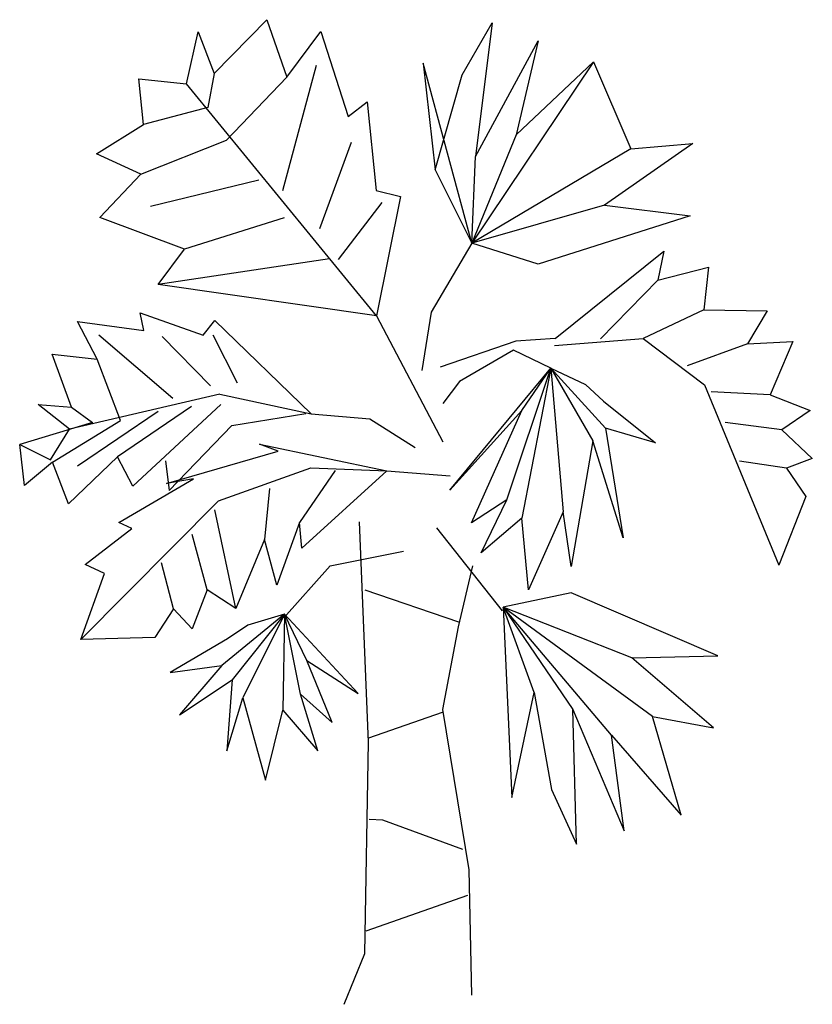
# Model space of a CAD drawing. Extents: x 9.58 to 16.45, y 12 to 20.54.
import ezdxf

# ---------------------------------------------------------------- set-up
doc = ezdxf.new("R2010")
doc.units = 0
doc.header["$MEASUREMENT"] = 0
doc.layers.get('0').update_dxf_attribs({"linetype": 'CONTINUOUS'})

msp = doc.modelspace()

# ---------------------------------------------------------------- linework, layer by layer
for p, q in [((11.2642, 20.0732), (11.7212, 20.5398)), ((11.7212, 20.5398), (11.893, 20.0414)), ((13.4148, 20.0616), (13.6764, 20.5117)), ((13.6764, 20.5117), (13.5316, 19.3534)), ((11.0233, 19.9841), (11.1249, 20.4349)), ((11.1249, 20.4349), (11.2642, 20.0732)), ((11.893, 20.0414), (12.1888, 20.4373)), ((12.1888, 20.4373), (12.4272, 19.6991)), ((13.5316, 19.3534), (14.0761, 20.3563)), ((14.0761, 20.3563), (13.8853, 19.5405)), ((14.5542, 20.1732), (13.4985, 18.6018)), ((13.8853, 19.5405), (14.5542, 20.1732)), ((14.5542, 20.1732), (14.8801, 19.4198)), ((11.86, 19.0581), (12.1516, 20.1465)), ((13.078, 20.1627), (13.1812, 19.2381)), ((13.4985, 18.6018), (13.078, 20.1627)), ((10.6508, 19.6315), (10.609, 20.0276)), ((10.609, 20.0276), (11.0233, 19.9841)), ((11.2642, 20.0732), (11.2098, 19.7777)), ((11.3699, 19.4938), (11.893, 20.0414)), ((13.1812, 19.2381), (13.4148, 20.0616)), ((12.6717, 17.97), (11.0233, 19.9841)), ((12.4272, 19.6991), (12.5912, 19.8259)), ((12.5912, 19.8259), (12.6705, 19.0564)), ((11.2098, 19.7777), (10.6508, 19.6315)), ((10.2439, 19.3763), (10.6508, 19.6315)), ((10.6289, 19.1992), (11.3699, 19.4938)), ((13.8853, 19.5405), (13.4985, 18.6018)), ((12.181, 18.7266), (12.4554, 19.4782)), ((14.8801, 19.4198), (13.4985, 18.6018)), ((15.4171, 19.4651), (14.6515, 18.9299)), ((14.8801, 19.4198), (15.4171, 19.4651)), ((10.6289, 19.1992), (10.2439, 19.3763)), ((13.4985, 18.6018), (13.5316, 19.3534)), ((13.1812, 19.2381), (13.4985, 18.6018)), ((10.2722, 18.8233), (10.6289, 19.1992)), ((11.6507, 19.1475), (10.7104, 18.9193)), ((12.6705, 19.0564), (12.8818, 19.0063)), ((12.8818, 19.0063), (12.6717, 17.97)), ((12.3419, 18.4595), (12.7215, 18.9525)), ((14.6515, 18.9299), (13.4985, 18.6018)), ((14.6515, 18.9299), (15.3926, 18.8389)), ((11.0069, 18.5497), (10.2722, 18.8233)), ((11.8706, 18.8211), (11.0069, 18.5497)), ((15.3926, 18.8389), (14.0738, 18.4183)), ((10.7773, 18.2405), (11.0069, 18.5497)), ((13.4985, 18.6018), (13.1461, 18.0023)), ((14.0738, 18.4183), (13.4985, 18.6018)), ((12.2633, 18.4635), (10.7773, 18.2405)), ((14.2209, 17.7734), (15.1654, 18.5304)), ((15.1654, 18.5304), (15.1133, 18.2798)), ((15.1133, 18.2798), (15.5524, 18.3926)), ((15.5524, 18.3926), (15.5112, 18.0232)), ((12.6717, 17.97), (10.7773, 18.2405)), ((15.1133, 18.2798), (14.6147, 17.7703)), ((10.6539, 17.844), (10.621, 17.996)), ((10.621, 17.996), (11.1675, 17.8011)), ((12.6717, 17.97), (13.2467, 16.8771)), ((13.1461, 18.0023), (13.0641, 17.4943)), ((15.5112, 18.0232), (14.9864, 17.774)), ((15.5112, 18.0232), (16.0622, 18.0122)), ((16.0622, 18.0122), (15.8902, 17.7282)), ((10.2497, 17.5929), (10.0772, 17.921)), ((10.0772, 17.921), (10.6539, 17.844)), ((11.1675, 17.8011), (11.2697, 17.928)), ((11.2697, 17.928), (12.1066, 17.1192)), ((10.9047, 17.2531), (10.262, 17.8019)), ((11.2327, 17.3633), (10.8126, 17.7918)), ((11.4654, 17.386), (11.2543, 17.8021)), ((14.2209, 17.7734), (13.882, 17.7511)), ((14.2177, 17.7116), (14.9864, 17.774)), ((14.9864, 17.774), (15.5175, 17.37)), ((13.882, 17.7511), (13.2233, 17.5256)), ((15.8902, 17.7282), (15.3683, 17.5351)), ((15.8902, 17.7282), (16.2852, 17.7476)), ((16.2852, 17.7476), (16.0873, 17.2848)), ((10.0251, 17.1775), (9.8569, 17.6376)), ((9.8569, 17.6376), (10.2497, 17.5929)), ((13.8612, 17.6734), (13.3914, 17.3989)), ((14.1853, 17.5163), (13.8612, 17.6734)), ((10.4515, 17.062), (10.2497, 17.5929)), ((13.3097, 16.4573), (14.1853, 17.5163)), ((13.8022, 16.3745), (14.1853, 17.5163)), ((14.1853, 17.5163), (13.9333, 16.2151)), ((13.9343, 17.1494), (14.1853, 17.5163)), ((14.1853, 17.5163), (14.4863, 17.3752)), ((14.1853, 17.5163), (14.5497, 16.8863)), ((14.1853, 17.5163), (14.6582, 16.9949)), ((14.1853, 17.5163), (14.2918, 16.2688)), ((13.3914, 17.3989), (13.2467, 17.2092)), ((14.4863, 17.3752), (14.6412, 17.2306)), ((15.5175, 17.37), (16.1641, 15.8057)), ((11.3132, 17.2903), (10.0076, 16.9857)), ((11.3132, 17.2903), (12.1066, 17.1192)), ((16.0873, 17.2848), (15.5764, 17.3107)), ((16.0873, 17.2848), (16.435, 17.149)), ((10.0076, 16.9857), (9.7353, 17.2)), ((9.7353, 17.2), (10.0251, 17.1775)), ((10.0251, 17.1775), (10.2076, 17.0453)), ((11.0685, 17.1837), (10.4238, 16.7461)), ((11.3213, 17.2012), (10.5589, 16.4908)), ((14.6412, 17.2306), (15.0917, 16.8688)), ((10.7766, 17.1402), (10.0778, 16.6647)), ((11.4176, 17.019), (12.0603, 17.1216)), ((12.1066, 17.1192), (12.6152, 17.0766)), ((13.9343, 17.1494), (13.3097, 16.4573)), ((13.4952, 16.1742), (13.9343, 17.1494)), ((16.435, 17.149), (16.1901, 16.9813)), ((10.2076, 17.0453), (9.5765, 16.8544)), ((9.862, 16.7), (10.4515, 17.062)), ((10.8741, 16.4556), (11.4176, 17.019)), ((12.6152, 17.0766), (13.0078, 16.8273)), ((16.1901, 16.9813), (15.6981, 17.0456)), ((9.8444, 16.7193), (10.0076, 16.9857)), ((15.0917, 16.8688), (14.6582, 16.9949)), ((14.6582, 16.9949), (14.8129, 16.0423)), ((16.1901, 16.9813), (16.4533, 16.7316)), ((9.6178, 16.4965), (9.5765, 16.8544)), ((9.5765, 16.8544), (9.8444, 16.7193)), ((11.8183, 16.7952), (11.6562, 16.856)), ((11.6562, 16.856), (12.7612, 16.6259)), ((14.5497, 16.8863), (14.3613, 15.7956)), ((14.8129, 16.0423), (14.5497, 16.8863)), ((10.8516, 16.5154), (11.8183, 16.7952)), ((9.862, 16.7), (9.6178, 16.4965)), ((10.0013, 16.3371), (9.862, 16.7)), ((10.4238, 16.7461), (10.0013, 16.3371)), ((10.5589, 16.4908), (10.4238, 16.7461)), ((10.8406, 16.7105), (10.8741, 16.4556)), ((16.2295, 16.6472), (15.8216, 16.7073)), ((16.4533, 16.7316), (16.2295, 16.6472)), ((11.3014, 16.3631), (12.1021, 16.6509)), ((12.3126, 16.6265), (12.0039, 16.1757)), ((12.7612, 16.6259), (12.0233, 15.9538)), ((12.1021, 16.6509), (12.7612, 16.6259)), ((12.7612, 16.6259), (13.3106, 16.5812)), ((16.2295, 16.6472), (16.3972, 16.4023)), ((10.4371, 16.1757), (11.0854, 16.5555)), ((11.0854, 16.5555), (10.8516, 16.5154)), ((11.7429, 16.4719), (11.7, 16.0292)), ((11.3014, 16.3631), (10.1083, 15.1625)), ((13.8022, 16.3745), (13.4952, 16.1742)), ((13.5803, 15.9119), (13.8022, 16.3745)), ((16.3972, 16.4023), (16.1641, 15.8057)), ((11.452, 15.4315), (11.2695, 16.2859)), ((14.2918, 16.2688), (13.9909, 15.5918)), ((14.3613, 15.7956), (14.2918, 16.2688)), ((10.5499, 16.1248), (10.4371, 16.1757)), ((12.0039, 16.1757), (11.8075, 15.6332)), ((12.0233, 15.9538), (12.0039, 16.1757)), ((12.6025, 14.27), (12.5249, 16.182)), ((13.9333, 16.2151), (13.5803, 15.9119)), ((13.9909, 15.5918), (13.9333, 16.2151)), ((10.1457, 15.8112), (10.5499, 16.1248)), ((11.2027, 15.5926), (11.072, 16.0713)), ((13.1921, 16.1313), (13.7634, 15.41)), ((11.7, 16.0292), (11.452, 15.4315)), ((11.8075, 15.6332), (11.7, 16.0292)), ((12.2692, 15.8009), (12.9059, 15.9263)), ((10.3123, 15.7341), (10.1457, 15.8112)), ((10.9098, 15.4273), (10.8076, 15.8267)), ((10.1083, 15.1625), (10.3123, 15.7341)), ((11.8691, 15.3484), (12.2692, 15.8009)), ((13.3849, 15.2716), (13.5074, 15.8001)), ((11.2027, 15.5926), (11.074, 15.2534)), ((11.452, 15.4315), (11.2027, 15.5926)), ((13.3869, 15.3109), (12.5736, 15.5885)), ((14.3618, 15.5672), (13.7714, 15.4408)), ((15.6333, 15.02), (14.3618, 15.5672)), ((10.9098, 15.4273), (10.7486, 15.178)), ((11.074, 15.2534), (10.9098, 15.4273)), ((11.8743, 15.3803), (11.3288, 14.9354)), ((11.8743, 15.3803), (11.4199, 14.8118)), ((11.8743, 15.3803), (11.5129, 14.6541)), ((11.8743, 15.3803), (11.5556, 15.2858)), ((11.8743, 15.3803), (11.8594, 14.5474)), ((12.0677, 14.9801), (11.8743, 15.3803)), ((12.0128, 14.6855), (11.8743, 15.3803)), ((12.5121, 14.6937), (11.8743, 15.3803)), ((13.7714, 15.4408), (13.8461, 13.7915)), ((13.7714, 15.4408), (14.3765, 14.5527)), ((14.0391, 14.7017), (13.7714, 15.4408)), ((14.7103, 14.332), (13.7714, 15.4408)), ((15.0666, 14.4919), (13.7714, 15.4408)), ((14.8868, 15.0018), (13.7714, 15.4408)), ((11.5556, 15.2858), (11.3808, 15.166)), ((13.2472, 14.5525), (13.3849, 15.2716)), ((10.7486, 15.178), (10.1083, 15.1625)), ((11.3808, 15.166), (10.8814, 14.8754)), ((12.0677, 14.9801), (12.5121, 14.6937)), ((12.2864, 14.4415), (12.0677, 14.9801)), ((14.8868, 15.0018), (15.6333, 15.02)), ((15.5966, 14.3944), (14.8868, 15.0018)), ((10.8814, 14.8754), (11.3288, 14.9354)), ((11.3288, 14.9354), (10.9638, 14.5079)), ((10.9638, 14.5079), (11.4199, 14.8118)), ((11.4199, 14.8118), (11.3735, 14.1965)), ((13.8461, 13.7915), (14.0391, 14.7017)), ((14.0391, 14.7017), (14.1912, 13.8593)), ((11.3735, 14.1965), (11.5129, 14.6541)), ((11.5129, 14.6541), (11.7093, 13.9397)), ((12.0128, 14.6855), (12.2864, 14.4415)), ((12.1631, 14.1949), (12.0128, 14.6855)), ((11.7093, 13.9397), (11.8594, 14.5474)), ((11.8594, 14.5474), (12.1631, 14.1949)), ((12.6045, 14.3093), (13.2461, 14.5301)), ((13.4751, 13.162), (13.2472, 14.5525)), ((14.4076, 13.3858), (14.3765, 14.5527)), ((14.3765, 14.5527), (14.8206, 13.5014)), ((15.3142, 13.637), (15.0666, 14.4919)), ((15.0666, 14.4919), (15.5966, 14.3944)), ((12.5715, 12.4367), (12.6025, 14.27)), ((14.8206, 13.5014), (14.7103, 14.332)), ((14.7103, 14.332), (15.3142, 13.637)), ((14.1912, 13.8593), (14.4076, 13.3858)), ((12.7258, 13.5939), (12.6079, 13.5999)), ((13.4221, 13.3392), (12.7258, 13.5939)), ((13.4988, 12.0745), (13.4751, 13.162)), ((12.5815, 12.6331), (13.464, 12.943)), ((12.3916, 11.9955), (12.5715, 12.4367))]:
    msp.add_line(p, q)

doc.saveas('drawing.dxf')
